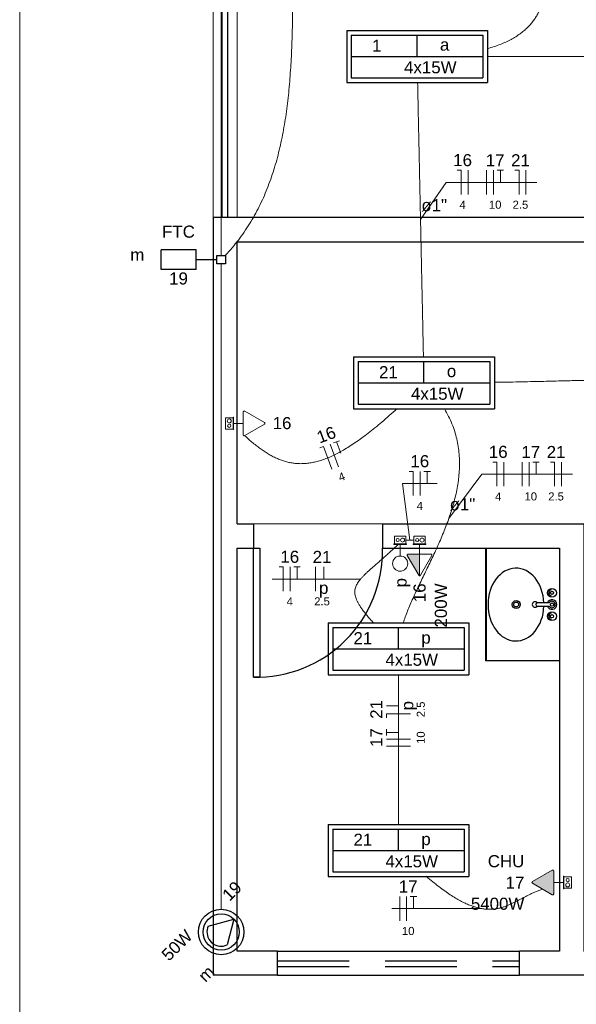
# Model space of a CAD drawing. Header units: millimetres. Extents: x -8 to 220, y -114 to 51.
# Tile 25 of 82: x 26.56 to 30.01, y 22.52 to 28.62. Entities that reach past the tile are written whole.
import ezdxf

# ---------------------------------------------------------------- set-up
doc = ezdxf.new("R2010")
doc.units = ezdxf.units.MM
doc.header["$MEASUREMENT"] = 0
doc.linetypes.add('HIDDEN', pattern=[0.9525, 0.635, -0.3175])
for name, color, linetype, lineweight in [('0.1', 1, 'Continuous', 9), ('02', 2, 'Continuous', 20), ('EL-Condutos', 4, 'Continuous', 5), ('EL-Fios (Fase 1)', 7, 'Continuous', 5), ('EL-Fios (Fase 2)', 7, 'Continuous', 5), ('EL-Fios (Fase 3)', 7, 'Continuous', 5), ('EL-Fios (Neutro)', 7, 'Continuous', 5), ('EL-Fios (Retorno)', 7, 'Continuous', 5), ('EL-Fios (Terra)', 7, 'Continuous', 5), ('EL-Interruptor', 5, 'Continuous', 5), ('EL-Textos conduto', 7, 'Continuous', 5), ('EL-Textos fios', 7, 'Continuous', 5), ('EL-Tomadas', 4, 'Continuous', 5), ('IFC-Caixa de passagem-Contorno', 44, 'Continuous', 5), ('Textos', 7, 'Continuous', 5)]:
    doc.layers.add(name, color=color, linetype=linetype, lineweight=lineweight)
for name, color, linetype in [('1', 1, 'Continuous'), ('AR-SAN', 1, 'Continuous'), ('MOBILARIO', 8, 'Continuous'), ('P-SIMBOL', 5, 'Continuous'), ('parede', 5, 'Continuous'), ('porta', 3, 'Continuous'), ('PROJEÇÃO', 6, 'HIDDEN')]:
    doc.layers.add(name, color=color, linetype=linetype)
doc.styles.add('Arial', font='arial.ttf')

msp = doc.modelspace()

# ---------------------------------------------------------------- hatches: boundary and pattern name
at = {"layer": 'EL-Tomadas', "linetype": 'Continuous'}
for points in [[(29.0407, 25.3097), (29.0407, 25.175), (29.0395, 25.1751), (29.038, 25.1757), (29.0369, 25.1764), (29.036, 25.1773), (29.0355, 25.1782), (28.9642, 25.3019), (28.9639, 25.3032), (28.964, 25.3046), (28.9644, 25.306), (28.965, 25.3071), (28.9664, 25.3085), (28.9681, 25.3094), (28.9693, 25.3097), (29.0407, 25.3097)], [(29.8637, 23.1966), (29.7411, 23.2674), (29.7398, 23.2683), (29.7395, 23.2687), (29.7389, 23.2696), (29.7383, 23.2709), (29.7381, 23.2724), (29.7381, 23.2736), (29.7385, 23.2749), (29.739, 23.2758), (29.7397, 23.2767), (29.7401, 23.2771), (29.7407, 23.2775), (29.7412, 23.2778), (29.8638, 23.3486), (29.8656, 23.3493), (29.8672, 23.3494), (29.869, 23.349), (29.8703, 23.3483), (29.8715, 23.3471), (29.8724, 23.3455), (29.8727, 23.344), (29.8727, 23.2018), (29.8726, 23.2005), (29.8721, 23.1993), (29.8716, 23.1983), (29.8707, 23.1973), (29.8697, 23.1966), (29.8684, 23.1961), (29.8668, 23.1958), (29.8652, 23.196), (29.8639, 23.1965), (29.8637, 23.1966)]]:
    msp.add_hatch(color=256, dxfattribs=at).paths.add_polyline_path(points)

# ---------------------------------------------------------------- linework, layer by layer
at = {"layer": '0.1', "color": 8}
msp.add_line((28.8098, 25.4967), (28.0098, 25.4967), dxfattribs=at)
msp.add_lwpolyline([(33.1098, 21.4966), (26.5598, 21.4966), (26.5598, 36.4967)], dxfattribs=at)
at = {"layer": '02', "color": 8}
for p, q in [((27.7598, 27.3967), (27.7598, 29.3967)), ((27.9098, 27.3967), (27.9098, 29.3967))]:
    msp.add_line(p, q, dxfattribs=at)
at = {"layer": '1', "color": 8}
msp.add_line((29.9098, 24.6467), (29.4498, 24.6467), dxfattribs=at)
msp.add_arc((28.0298, 25.3267), 0.7803, 268.5312, 1.4688, dxfattribs=at)
at = {"layer": 'AR-SAN', "color": 8}
for p, q in [((29.4498, 25.3467), (29.4498, 24.6467)), ((29.4548, 25.3467), (29.4548, 24.6467))]:
    msp.add_line(p, q, dxfattribs=at)
at = {"layer": 'EL-Condutos', "linetype": 'Continuous'}
for points in [[(27.8098, 27.1632), (27.8098, 27.279), (27.8098, 27.3877), (27.8098, 27.4897), (27.8098, 27.5856), (27.8098, 27.6759), (27.8098, 27.761), (27.8098, 27.8415), (27.8098, 27.9178), (27.8098, 27.9905), (27.8098, 28.0599), (27.8098, 28.1267), (27.8098, 28.1912), (27.8098, 28.2541), (27.8098, 28.3157), (27.8098, 28.3765), (27.8098, 28.4372), (27.8098, 28.4981), (27.8098, 28.5597), (27.8098, 28.6225), (27.8098, 28.6871), (27.8098, 28.7538), (27.8098, 28.8233), (27.8098, 28.8959), (27.8098, 28.9723), (27.8098, 29.0528), (27.8098, 29.1379), (27.8098, 29.2282), (27.8098, 29.3242), (27.8098, 29.4262), (27.8098, 29.5349)], [(27.8359, 27.1627), (27.8776, 27.2094), (27.9165, 27.2576), (27.9526, 27.3072), (27.9861, 27.3583), (28.017, 27.4108), (28.0455, 27.4647), (28.0715, 27.5199), (28.0954, 27.5764), (28.117, 27.6342), (28.1367, 27.6932), (28.1543, 27.7535), (28.1701, 27.8149), (28.1842, 27.8775), (28.1966, 27.9412), (28.2075, 28.0059), (28.2169, 28.0718), (28.225, 28.1386), (28.2319, 28.2065), (28.2376, 28.2753), (28.2423, 28.345), (28.246, 28.4156), (28.2489, 28.4871), (28.2511, 28.5594), (28.2526, 28.6325), (28.2536, 28.7064), (28.2542, 28.781), (28.2545, 28.8563), (28.2545, 28.9322), (28.2544, 29.0088), (28.2543, 29.086)], [(29.4621, 28.4449), (29.5033, 28.4573), (29.5412, 28.471), (29.5761, 28.4858), (29.6081, 28.5017), (29.6373, 28.5186), (29.6638, 28.5365), (29.6878, 28.5553), (29.7093, 28.5749), (29.7286, 28.5953), (29.7456, 28.6164), (29.7606, 28.6381), (29.7736, 28.6604), (29.7848, 28.6832), (29.7942, 28.7064), (29.8021, 28.73), (29.8085, 28.7539), (29.8136, 28.7781), (29.8175, 28.8024), (29.8202, 28.8269), (29.8219, 28.8514), (29.8228, 28.876), (29.8229, 28.9004), (29.8224, 28.9247), (29.8214, 28.9488), (29.8201, 28.9726), (29.8184, 28.9961), (29.8166, 29.0192), (29.8148, 29.0419), (29.8131, 29.064), (29.8116, 29.0855)], [(29.4621, 28.3967), (29.5187, 28.3967), (29.573, 28.3967), (29.625, 28.3967), (29.6751, 28.3967), (29.7233, 28.3967), (29.7698, 28.3967), (29.8148, 28.3967), (29.8585, 28.3967), (29.901, 28.3967), (29.9424, 28.3967), (29.9831, 28.3967), (30.023, 28.3967), (30.0625, 28.3967), (30.1016, 28.3967), (30.1405, 28.3967), (30.1795, 28.3967), (30.2186, 28.3967), (30.258, 28.3967), (30.298, 28.3967), (30.3386, 28.3967), (30.3801, 28.3967), (30.4225, 28.3967), (30.4662, 28.3967), (30.5112, 28.3967), (30.5577, 28.3967), (30.6059, 28.3967), (30.656, 28.3967), (30.7081, 28.3967), (30.7623, 28.3967), (30.8189, 28.3967)], [(29.0646, 26.5345), (29.0629, 26.6123), (29.0614, 26.6858), (29.0599, 26.7552), (29.0585, 26.8209), (29.0572, 26.8831), (29.0559, 26.9421), (29.0548, 26.9984), (29.0536, 27.0521), (29.0525, 27.1036), (29.0515, 27.1533), (29.0505, 27.2013), (29.0495, 27.2481), (29.0485, 27.294), (29.0475, 27.3393), (29.0466, 27.3842), (29.0456, 27.4292), (29.0447, 27.4744), (29.0437, 27.5203), (29.0427, 27.5671), (29.0417, 27.6152), (29.0406, 27.6648), (29.0396, 27.7164), (29.0384, 27.7701), (29.0372, 27.8263), (29.036, 27.8854), (29.0347, 27.9476), (29.0333, 28.0132), (29.0318, 28.0826), (29.0302, 28.1561), (29.0286, 28.234)], [(27.8098, 23.108), (27.8098, 23.2954), (27.8098, 23.4711), (27.8098, 23.6359), (27.8098, 23.7908), (27.8098, 23.9366), (27.8098, 24.0741), (27.8098, 24.2042), (27.8098, 24.3278), (27.8098, 24.4456), (27.8098, 24.5585), (27.8098, 24.6675), (27.8098, 24.7732), (27.8098, 24.8767), (27.8098, 24.9787), (27.8098, 25.0802), (27.8098, 25.1818), (27.8098, 25.2846), (27.8098, 25.3893), (27.8098, 25.4968), (27.8098, 25.608), (27.8098, 25.7237), (27.8098, 25.8447), (27.8098, 25.972), (27.8098, 26.1063), (27.8098, 26.2485), (27.8098, 26.3995), (27.8098, 26.5601), (27.8098, 26.7312), (27.8098, 26.9136), (27.8098, 27.1082)], [(30.6347, 26.308), (30.6186, 26.319), (30.6024, 26.3291), (30.586, 26.3382), (30.5691, 26.3464), (30.5517, 26.3537), (30.5335, 26.3603), (30.5145, 26.3661), (30.4945, 26.3711), (30.4734, 26.3755), (30.4509, 26.3791), (30.427, 26.3822), (30.4015, 26.3847), (30.3743, 26.3867), (30.3451, 26.3881), (30.314, 26.3891), (30.2807, 26.3896), (30.245, 26.3898), (30.2069, 26.3897), (30.1662, 26.3892), (30.1227, 26.3884), (30.0762, 26.3875), (30.0268, 26.3863), (29.9741, 26.385), (29.9181, 26.3836), (29.8586, 26.3821), (29.7954, 26.3806), (29.7285, 26.379), (29.6576, 26.3776), (29.5826, 26.3762), (29.5034, 26.3749)], [(27.9553, 26.0437), (27.9813, 26.0206), (28.0071, 25.9988), (28.0325, 25.9786), (28.0578, 25.9599), (28.083, 25.9428), (28.1082, 25.9273), (28.1334, 25.9136), (28.1587, 25.9016), (28.1842, 25.8915), (28.21, 25.8833), (28.2361, 25.877), (28.2626, 25.8728), (28.2897, 25.8706), (28.3173, 25.8706), (28.3456, 25.8728), (28.3746, 25.8772), (28.4044, 25.884), (28.4351, 25.8931), (28.4668, 25.9047), (28.4995, 25.9188), (28.5333, 25.9354), (28.5683, 25.9547), (28.6045, 25.9766), (28.6421, 26.0013), (28.6811, 26.0288), (28.7216, 26.0592), (28.7637, 26.0925), (28.8074, 26.1288), (28.8529, 26.1681), (28.9001, 26.2105)], [(29.1955, 26.2103), (29.2208, 26.1639), (29.2418, 26.1173), (29.2586, 26.0705), (29.2714, 26.0236), (29.2805, 25.9766), (29.2861, 25.9296), (29.2884, 25.8825), (29.2877, 25.8354), (29.2841, 25.7885), (29.2779, 25.7416), (29.2692, 25.6948), (29.2584, 25.6482), (29.2456, 25.6018), (29.2311, 25.5557), (29.215, 25.5099), (29.1977, 25.4644), (29.1792, 25.4192), (29.1599, 25.3745), (29.1399, 25.3302), (29.1194, 25.2864), (29.0988, 25.2431), (29.0781, 25.2004), (29.0577, 25.1582), (29.0377, 25.1167), (29.0184, 25.0759), (29, 25.0357), (28.9827, 24.9963), (28.9667, 24.9577), (28.9522, 24.92), (28.9395, 24.883)], [(28.9074, 25.3696), (28.8823, 25.3456), (28.8581, 25.3232), (28.835, 25.3023), (28.8129, 25.2827), (28.7919, 25.2643), (28.7721, 25.247), (28.7535, 25.2308), (28.7361, 25.2154), (28.72, 25.2008), (28.7052, 25.1869), (28.6918, 25.1736), (28.6798, 25.1608), (28.6693, 25.1483), (28.6603, 25.136), (28.6528, 25.1239), (28.6468, 25.1117), (28.6425, 25.0995), (28.6399, 25.0871), (28.639, 25.0744), (28.6398, 25.0613), (28.6424, 25.0477), (28.6469, 25.0334), (28.6532, 25.0183), (28.6615, 25.0024), (28.6717, 24.9856), (28.684, 24.9677), (28.6983, 24.9485), (28.7147, 24.9281), (28.7332, 24.9063), (28.7539, 24.883)], [(28.955, 25.3967), (28.9573, 25.3967), (28.9595, 25.3967), (28.9616, 25.3967), (28.9637, 25.3967), (28.9657, 25.3967), (28.9676, 25.3967), (28.9695, 25.3967), (28.9714, 25.3967), (28.9732, 25.3967), (28.9749, 25.3967), (28.9767, 25.3967), (28.9783, 25.3967), (28.98, 25.3967), (28.9816, 25.3967), (28.9832, 25.3967), (28.9848, 25.3967), (28.9863, 25.3967), (28.9878, 25.3967), (28.9893, 25.3967), (28.9908, 25.3967), (28.9923, 25.3967), (28.9938, 25.3967), (28.9952, 25.3967), (28.9967, 25.3967), (28.9982, 25.3967), (28.9997, 25.3967), (29.0012, 25.3967), (29.0027, 25.3967), (29.0042, 25.3967), (29.0057, 25.3967)], [(28.9098, 24.5603), (28.9098, 24.5194), (28.9098, 24.4805), (28.9098, 24.4436), (28.9098, 24.4084), (28.9098, 24.3749), (28.9098, 24.3429), (28.9098, 24.3122), (28.9098, 24.2826), (28.9098, 24.2541), (28.9098, 24.2265), (28.9098, 24.1997), (28.9098, 24.1734), (28.9098, 24.1476), (28.9098, 24.1221), (28.9098, 24.0967), (28.9098, 24.0714), (28.9098, 24.0458), (28.9098, 24.02), (28.9098, 23.9938), (28.9098, 23.9669), (28.9098, 23.9393), (28.9098, 23.9108), (28.9098, 23.8813), (28.9098, 23.8506), (28.9098, 23.8185), (28.9098, 23.785), (28.9098, 23.7499), (28.9098, 23.7129), (28.9098, 23.6741), (28.9098, 23.6331)], [(29.082, 23.3108), (29.1223, 23.2771), (29.1605, 23.2469), (29.1968, 23.2201), (29.2311, 23.1966), (29.2636, 23.1762), (29.2944, 23.1587), (29.3237, 23.1441), (29.3515, 23.132), (29.3779, 23.1225), (29.403, 23.1153), (29.427, 23.1103), (29.4499, 23.1074), (29.4719, 23.1063), (29.493, 23.107), (29.5134, 23.1093), (29.5332, 23.113), (29.5524, 23.118), (29.5712, 23.1242), (29.5898, 23.1313), (29.6081, 23.1393), (29.6263, 23.1479), (29.6445, 23.1571), (29.6628, 23.1667), (29.6814, 23.1765), (29.7003, 23.1864), (29.7196, 23.1962), (29.7394, 23.2058), (29.7599, 23.2151), (29.7811, 23.2238), (29.8032, 23.2318)]]:
    msp.add_spline(points, degree=3, dxfattribs=at)
at = {"layer": 'EL-Fios (Fase 1)'}
for p, q in [((29.7005, 27.5399), (29.7005, 27.6899)), ((29.9214, 25.7305), (29.9214, 25.8805)), ((28.396, 25.0797), (28.396, 25.2297))]:
    msp.add_line(p, q, dxfattribs=at)
at = {"layer": 'EL-Fios (Fase 2)'}
for p, q in [((29.4567, 27.5399), (29.4567, 27.6899)), ((29.6777, 25.7305), (29.6777, 25.8805)), ((28.9848, 24.1182), (28.8348, 24.1182)), ((28.9173, 23.0353), (28.9173, 23.1853))]:
    msp.add_line(p, q, dxfattribs=at)
at = {"layer": 'EL-Fios (Fase 3)'}
for p, q in [((29.3416, 27.5399), (29.3416, 27.6899)), ((29.4996, 27.5399), (29.4996, 27.6899)), ((28.5375, 25.8505), (28.4858, 25.9913)), ((29.5625, 25.7305), (29.5625, 25.8805)), ((29.7205, 25.7305), (29.7205, 25.8805)), ((29.0447, 25.6726), (29.0447, 25.8226)), ((28.2379, 25.0797), (28.2379, 25.2297)), ((28.9848, 24.161), (28.8348, 24.161)), ((28.9602, 23.0353), (28.9602, 23.1853))]:
    msp.add_line(p, q, dxfattribs=at)
at = {"layer": 'EL-Fios (Neutro)'}
for p, q in [((29.2737, 27.6899), (29.2987, 27.6899)), ((29.2987, 27.5399), (29.2987, 27.6899)), ((29.6326, 27.6899), (29.6576, 27.6899)), ((29.6576, 27.5399), (29.6576, 27.6899)), ((28.4221, 25.9679), (28.4456, 25.9765)), ((28.4973, 25.8357), (28.4456, 25.9765)), ((29.4946, 25.8805), (29.5196, 25.8805)), ((29.5196, 25.7305), (29.5196, 25.8805)), ((29.8536, 25.8805), (29.8786, 25.8805)), ((29.8786, 25.7305), (29.8786, 25.8805)), ((28.9768, 25.8226), (29.0018, 25.8226)), ((29.0018, 25.6726), (29.0018, 25.8226)), ((28.1701, 25.2297), (28.1951, 25.2297)), ((28.1951, 25.0797), (28.1951, 25.2297)), ((28.9848, 24.319), (28.8348, 24.319)), ((28.8348, 24.294), (28.8348, 24.319))]:
    msp.add_line(p, q, dxfattribs=at)
at = {"layer": 'EL-Fios (Retorno)'}
for p, q in [((28.446, 25.1547), (28.446, 25.2297)), ((28.9098, 24.369), (28.8348, 24.369))]:
    msp.add_line(p, q, dxfattribs=at)
at = {"layer": 'EL-Fios (Terra)'}
for points in [[(29.5424, 27.6149), (29.5424, 27.6899), (29.5224, 27.6899), (29.5624, 27.6899)], [(28.5519, 25.9357), (28.526, 26.0061), (28.5073, 25.9992), (28.5448, 26.013)], [(29.7634, 25.8055), (29.7634, 25.8805), (29.7434, 25.8805), (29.7834, 25.8805)], [(29.0876, 25.7476), (29.0876, 25.8226), (29.0676, 25.8226), (29.1076, 25.8226)], [(28.2808, 25.1547), (28.2808, 25.2297), (28.2608, 25.2297), (28.3008, 25.2297)], [(28.9098, 24.2039), (28.8348, 24.2039), (28.8348, 24.1839), (28.8348, 24.2239)], [(29.003, 23.1103), (29.003, 23.1853), (28.983, 23.1853), (29.023, 23.1853)]]:
    msp.add_lwpolyline(points, dxfattribs=at)
at = {"layer": 'EL-Interruptor'}
msp.add_line((28.92, 25.2974), (28.92, 25.3699), dxfattribs=at)
msp.add_circle((28.92, 25.2505), 0.0469, dxfattribs=at)
at = {"layer": 'EL-Textos fios'}
for p, q in [((29.0466, 27.3842), (29.2065, 27.6149)), ((29.2065, 27.6149), (29.7677, 27.6149)), ((29.222, 25.5293), (29.4274, 25.8055)), ((29.4274, 25.8055), (29.9886, 25.8055)), ((28.9804, 25.3967), (28.934, 25.7476)), ((28.934, 25.7476), (29.1504, 25.7476)), ((28.1272, 25.1547), (28.5366, 25.1547)), ((28.6746, 25.1547), (28.5366, 25.1547)), ((28.8691, 23.1103), (29.0713, 23.1103)), ((29.427, 23.1103), (29.0713, 23.1103))]:
    msp.add_line(p, q, dxfattribs=at)
at = {"layer": 'EL-Tomadas'}
for p, q in [((27.9468, 26.0495), (27.9469, 26.1911)), ((27.9559, 26.1963), (28.0785, 26.1255)), ((27.9469, 26.1203), (27.8866, 26.1203)), ((28.0785, 26.1151), (27.9558, 26.0443)), ((29.0407, 25.3096), (29.0407, 25.3699)), ((29.0355, 25.178), (28.9647, 25.3007)), ((28.9699, 25.3097), (29.1115, 25.3096)), ((29.0407, 25.3097), (29.0407, 25.175)), ((29.1167, 25.3006), (29.0459, 25.178)), ((29.7411, 23.2778), (29.8638, 23.3486)), ((29.8728, 23.3434), (29.8727, 23.2018)), ((29.8727, 23.2726), (29.933, 23.2726)), ((29.8637, 23.1966), (29.7411, 23.2674))]:
    msp.add_line(p, q, dxfattribs=at)
for points in [[(27.9559, 26.1963), (27.9553, 26.1966), (27.9546, 26.1969), (27.9539, 26.197), (27.9532, 26.1971), (27.9526, 26.1971), (27.9519, 26.197), (27.9512, 26.1969), (27.9505, 26.1966), (27.9499, 26.1963), (27.9493, 26.1959), (27.9488, 26.1955), (27.9483, 26.195), (27.9479, 26.1944), (27.9475, 26.1938), (27.9473, 26.1932), (27.9471, 26.1925), (27.9469, 26.1918), (27.9469, 26.1911)], [(28.0785, 26.1151), (28.0791, 26.1155), (28.0796, 26.116), (28.0801, 26.1165), (28.0805, 26.117), (28.0809, 26.1176), (28.0812, 26.1183), (28.0814, 26.1189), (28.0815, 26.1196), (28.0815, 26.1203), (28.0815, 26.121), (28.0814, 26.1217), (28.0812, 26.1224), (28.0809, 26.123), (28.0805, 26.1236), (28.0801, 26.1242), (28.0796, 26.1247), (28.0791, 26.1251), (28.0785, 26.1255)], [(27.9468, 26.0495), (27.9469, 26.0488), (27.947, 26.0481), (27.9472, 26.0474), (27.9475, 26.0468), (27.9478, 26.0462), (27.9482, 26.0456), (27.9487, 26.0451), (27.9492, 26.0447), (27.9498, 26.0443), (27.9505, 26.044), (27.9511, 26.0437), (27.9518, 26.0436), (27.9525, 26.0435), (27.9532, 26.0435), (27.9539, 26.0436), (27.9546, 26.0437), (27.9552, 26.044), (27.9558, 26.0443)], [(28.9699, 25.3097), (28.9692, 25.3096), (28.9685, 25.3095), (28.9679, 25.3093), (28.9672, 25.309), (28.9666, 25.3087), (28.9661, 25.3083), (28.9655, 25.3078), (28.9651, 25.3073), (28.9647, 25.3067), (28.9644, 25.3061), (28.9642, 25.3054), (28.964, 25.3047), (28.9639, 25.304), (28.9639, 25.3033), (28.964, 25.3026), (28.9642, 25.302), (28.9644, 25.3013), (28.9647, 25.3007)], [(29.1167, 25.3006), (29.117, 25.3012), (29.1173, 25.3019), (29.1174, 25.3026), (29.1175, 25.3033), (29.1175, 25.304), (29.1174, 25.3047), (29.1173, 25.3053), (29.117, 25.306), (29.1167, 25.3066), (29.1164, 25.3072), (29.1159, 25.3077), (29.1154, 25.3082), (29.1148, 25.3086), (29.1142, 25.309), (29.1136, 25.3093), (29.1129, 25.3095), (29.1122, 25.3096), (29.1115, 25.3096)], [(29.0355, 25.178), (29.0359, 25.1774), (29.0364, 25.1769), (29.0369, 25.1764), (29.0374, 25.176), (29.0381, 25.1756), (29.0387, 25.1754), (29.0394, 25.1752), (29.04, 25.175), (29.0407, 25.175), (29.0414, 25.175), (29.0421, 25.1752), (29.0428, 25.1754), (29.0434, 25.1756), (29.044, 25.176), (29.0446, 25.1764), (29.0451, 25.1769), (29.0456, 25.1774), (29.0459, 25.178)], [(29.8728, 23.3434), (29.8727, 23.3441), (29.8726, 23.3448), (29.8724, 23.3455), (29.8721, 23.3461), (29.8718, 23.3467), (29.8714, 23.3473), (29.8709, 23.3478), (29.8703, 23.3482), (29.8698, 23.3486), (29.8691, 23.3489), (29.8685, 23.3492), (29.8678, 23.3493), (29.8671, 23.3494), (29.8664, 23.3494), (29.8657, 23.3493), (29.865, 23.3492), (29.8644, 23.3489), (29.8638, 23.3486)], [(29.7411, 23.2778), (29.7405, 23.2774), (29.7399, 23.277), (29.7395, 23.2764), (29.7391, 23.2759), (29.7387, 23.2753), (29.7384, 23.2746), (29.7382, 23.274), (29.7381, 23.2733), (29.7381, 23.2726), (29.7381, 23.2719), (29.7382, 23.2712), (29.7384, 23.2705), (29.7387, 23.2699), (29.7391, 23.2693), (29.7395, 23.2687), (29.7399, 23.2682), (29.7405, 23.2678), (29.7411, 23.2674)], [(29.8637, 23.1966), (29.8643, 23.1963), (29.865, 23.196), (29.8656, 23.1959), (29.8663, 23.1958), (29.867, 23.1958), (29.8677, 23.1959), (29.8684, 23.196), (29.8691, 23.1963), (29.8697, 23.1966), (29.8703, 23.197), (29.8708, 23.1974), (29.8713, 23.1979), (29.8717, 23.1985), (29.8721, 23.1991), (29.8723, 23.1997), (29.8725, 23.2004), (29.8726, 23.2011), (29.8727, 23.2018)]]:
    msp.add_lwpolyline(points, dxfattribs=at)
at = {"layer": 'IFC-Caixa de passagem-Contorno'}
for p, q in [((27.8361, 26.0853), (27.8361, 26.1553)), ((27.8836, 26.1553), (27.8361, 26.1553)), ((27.8836, 26.0813), (27.8836, 26.1593)), ((27.8866, 26.1593), (27.8836, 26.1593)), ((27.8866, 26.0813), (27.8866, 26.1593)), ((27.8836, 26.0853), (27.8361, 26.0853)), ((27.8866, 26.0813), (27.8836, 26.0813)), ((28.885, 25.3729), (28.885, 25.4204)), ((28.885, 25.4204), (28.955, 25.4204)), ((28.955, 25.3729), (28.955, 25.4204)), ((29.0057, 25.3729), (29.0057, 25.4204)), ((29.0057, 25.4204), (29.0757, 25.4204)), ((29.0757, 25.3729), (29.0757, 25.4204)), ((28.881, 25.3729), (28.959, 25.3729)), ((28.881, 25.3699), (28.881, 25.3729)), ((28.881, 25.3699), (28.959, 25.3699)), ((28.959, 25.3699), (28.959, 25.3729)), ((29.0017, 25.3729), (29.0797, 25.3729)), ((29.0017, 25.3699), (29.0017, 25.3729)), ((29.0017, 25.3699), (29.0797, 25.3699)), ((29.0797, 25.3699), (29.0797, 25.3729)), ((29.933, 23.3116), (29.933, 23.2336)), ((29.933, 23.3116), (29.936, 23.3116)), ((29.936, 23.3116), (29.936, 23.2336)), ((29.936, 23.3076), (29.9835, 23.3076)), ((29.9835, 23.3076), (29.9835, 23.2376)), ((29.933, 23.2336), (29.936, 23.2336)), ((29.936, 23.2376), (29.9835, 23.2376))]:
    msp.add_line(p, q, dxfattribs=at)
for centre, radius in [((27.8598, 26.1353), 0.0125), ((27.8598, 26.1053), 0.00995), ((28.905, 25.3967), 0.00995), ((28.935, 25.3967), 0.0125), ((29.0257, 25.3967), 0.00995), ((29.0557, 25.3967), 0.0125), ((29.9598, 23.2576), 0.0125), ((29.9598, 23.2876), 0.00995)]:
    msp.add_circle(centre, radius, dxfattribs=at)
at = {"layer": 'MOBILARIO', "color": 1, "linetype": 'Continuous'}
for p, q in [((29.8525, 25.0716), (29.8471, 25.0716)), ((29.8525, 25.0716), (29.8471, 25.0716)), ((29.8525, 25.0666), (29.8471, 25.0666)), ((29.8525, 25.0666), (29.8471, 25.0666)), ((29.8448, 25.0066), (29.7721, 25.0066)), ((29.8448, 25.0066), (29.7721, 25.0066)), ((29.7721, 24.9866), (29.8449, 24.9866)), ((29.7721, 24.9866), (29.8449, 24.9866)), ((29.8525, 24.9266), (29.8471, 24.9266)), ((29.8525, 24.9266), (29.8471, 24.9266)), ((29.8525, 24.9216), (29.8471, 24.9216)), ((29.8525, 24.9216), (29.8471, 24.9216))]:
    msp.add_line(p, q, dxfattribs=at)
for centre, radius in [((29.8621, 25.0691), 0.0275), ((29.8621, 25.0691), 0.0275), ((29.8421, 25.0691), 0.00559), ((29.8421, 25.0691), 0.00559), ((29.8621, 25.0691), 0.01), ((29.8621, 25.0691), 0.01), ((29.6403, 24.9967), 0.025), ((29.6403, 24.9967), 0.015), ((29.8621, 24.9966), 0.01), ((29.8621, 24.9966), 0.01), ((29.8621, 24.9241), 0.0275), ((29.8621, 24.9241), 0.0275), ((29.8421, 24.9241), 0.00559), ((29.8421, 24.9241), 0.00559), ((29.8621, 24.9241), 0.01), ((29.8621, 24.9241), 0.01)]:
    msp.add_circle(centre, radius, dxfattribs=at)
for centre, radius, start, end in [((29.8621, 25.0691), 0.02, 106.2342, 163.9047), ((29.8621, 25.0691), 0.02, 106.2342, 163.9047), ((29.8621, 25.0691), 0.02, 196.12, 254.0884), ((29.8621, 25.0691), 0.02, 196.12, 254.0884), ((29.7574, 24.9968), 0.0175, 33.86539, 324.20329), ((29.7574, 24.9968), 0.0175, 33.86539, 324.20329), ((29.7721, 24.9966), 0.01, 90, 270), ((29.7721, 24.9966), 0.01, 90, 270), ((29.8621, 24.9966), 0.03, 199.6514, 160.3603), ((29.8621, 24.9966), 0.03, 199.6514, 160.3603), ((29.8621, 24.9966), 0.02, 210.3431, 149.7554), ((29.8621, 24.9966), 0.02, 210.3431, 149.7554), ((29.8621, 24.9241), 0.02, 195.2407, 254.2093), ((29.8621, 24.9241), 0.02, 195.2407, 254.2093), ((29.8621, 24.9241), 0.02, 106.4413, 164.0789), ((29.8621, 24.9241), 0.02, 106.4413, 164.0789)]:
    msp.add_arc(centre, radius, start, end, dxfattribs=at)
at = {"layer": 'MOBILARIO', "linetype": 'Continuous'}
msp.add_ellipse((29.6388, 24.9963), major_axis=(0, -0.2257), ratio=0.76869, start_param=1.616237, end_param=7.810769, dxfattribs=at)
at = {"layer": 'P-SIMBOL'}
for p, q in [((28.5884, 28.558), (29.4619, 28.558)), ((28.5884, 28.558), (28.5884, 28.2355)), ((28.6171, 28.5292), (29.4332, 28.5292)), ((28.6171, 28.5292), (28.6171, 28.2642)), ((29.0252, 28.3967), (29.0252, 28.5292)), ((29.4332, 28.5292), (29.4332, 28.2642)), ((29.4619, 28.558), (29.4619, 28.2355)), ((28.6171, 28.3967), (29.4332, 28.3967)), ((28.5884, 28.2355), (29.4619, 28.2355)), ((28.6171, 28.2642), (29.4332, 28.2642)), ((27.4383, 27.0743), (27.4383, 27.1974)), ((27.4383, 27.0743), (27.4383, 27.1974)), ((27.6548, 27.1974), (27.4383, 27.1974)), ((27.6548, 27.1974), (27.4383, 27.1974)), ((27.6548, 27.0743), (27.6548, 27.1974)), ((27.6548, 27.0743), (27.6548, 27.1974)), ((27.6548, 27.1359), (27.7833, 27.1359)), ((27.7833, 27.1094), (27.7833, 27.1624)), ((27.7833, 27.1624), (27.8363, 27.1624)), ((27.8363, 27.1624), (27.8363, 27.1094)), ((27.6548, 27.0743), (27.4383, 27.0743)), ((27.6548, 27.0743), (27.4383, 27.0743)), ((27.8363, 27.1094), (27.7833, 27.1094)), ((28.6312, 26.533), (29.5048, 26.533)), ((28.6312, 26.533), (28.6312, 26.2105)), ((29.5048, 26.533), (29.5048, 26.2105)), ((28.66, 26.5042), (29.476, 26.5042)), ((28.66, 26.5042), (28.66, 26.2392)), ((29.068, 26.3717), (29.068, 26.5042)), ((29.476, 26.5042), (29.476, 26.2392)), ((28.66, 26.3717), (29.476, 26.3717)), ((28.6312, 26.2105), (29.5048, 26.2105)), ((28.66, 26.2392), (29.476, 26.2392)), ((28.473, 24.883), (29.3466, 24.883)), ((28.473, 24.883), (28.473, 24.5605)), ((29.3466, 24.883), (29.3466, 24.5605)), ((28.5018, 24.8542), (29.3178, 24.8542)), ((28.5018, 24.8542), (28.5018, 24.5892)), ((28.9098, 24.7217), (28.9098, 24.8542)), ((29.3178, 24.8542), (29.3178, 24.5892)), ((28.5018, 24.7217), (29.3178, 24.7217)), ((28.473, 24.5605), (29.3466, 24.5605)), ((28.5018, 24.5892), (29.3178, 24.5892)), ((28.473, 23.633), (29.3466, 23.633)), ((28.473, 23.633), (28.473, 23.3105)), ((28.5018, 23.6042), (29.3178, 23.6042)), ((28.5018, 23.6042), (28.5018, 23.3392)), ((28.9098, 23.4717), (28.9098, 23.6042)), ((29.3178, 23.6042), (29.3178, 23.3392)), ((29.3466, 23.633), (29.3466, 23.3105)), ((28.5018, 23.4717), (29.3178, 23.4717)), ((28.5018, 23.3392), (29.3178, 23.3392)), ((28.473, 23.3105), (29.3466, 23.3105)), ((27.7299, 23.0022), (27.8893, 23.0449)), ((27.8893, 23.0449), (27.8469, 22.8851))]:
    msp.add_line(p, q, dxfattribs=at)
msp.add_lwpolyline([(27.7298, 23.0022), (27.7255, 22.9911), (27.7228, 22.9795), (27.7217, 22.9676), (27.7222, 22.9557), (27.7243, 22.944), (27.728, 22.9327), (27.7331, 22.922), (27.7397, 22.9121), (27.7475, 22.9031), (27.7565, 22.8953), (27.7664, 22.8887), (27.7771, 22.8836), (27.7884, 22.8799), (27.8002, 22.8778), (27.812, 22.8773), (27.8239, 22.8784), (27.8355, 22.8811), (27.8466, 22.8854)], dxfattribs=at)
for radius in [0.1412, 0.1125]:
    msp.add_circle((27.8098, 22.9654), radius, dxfattribs=at)
at = {"layer": 'parede', "color": 8}
for p, q in [((32.1598, 27.3967), (27.7598, 27.3967)), ((27.9098, 27.2467), (32.1598, 27.2467)), ((28.0098, 25.4967), (28.0098, 25.3467)), ((29.6598, 22.6967), (29.6598, 22.8467))]:
    msp.add_line(p, q, dxfattribs=at)
for points in [[(27.7598, 27.3967), (27.7598, 22.6967)], [(27.9098, 25.4967), (27.9098, 27.2467)], [(27.9098, 25.4967), (28.0098, 25.4967)], [(28.8098, 25.4967), (30.0598, 25.4967), (30.0598, 22.8467), (30.5598, 22.8467), (30.5598, 22.6967), (29.6598, 22.6967)], [(28.8098, 25.4967), (28.8098, 25.3467)], [(28.1598, 22.8467), (27.9098, 22.8467), (27.9098, 25.3467)], [(27.9098, 25.3467), (28.0098, 25.3467)], [(28.8098, 25.3467), (29.9098, 25.3467), (29.9098, 22.8467), (29.6598, 22.8467)], [(28.1598, 22.6967), (28.1598, 22.8467)], [(28.1598, 22.6967), (27.7598, 22.6967)]]:
    msp.add_lwpolyline(points, dxfattribs=at)
at = {"layer": 'porta', "color": 8}
for p, q in [((27.8148, 29.3967), (27.8148, 27.3967)), ((27.8498, 29.3967), (27.8498, 27.3967)), ((28.1598, 22.8467), (29.6598, 22.8467)), ((28.1598, 22.6967), (29.6598, 22.6967))]:
    msp.add_line(p, q, dxfattribs=at)
msp.add_lwpolyline([(28.0098, 24.5467), (28.0098, 25.3467), (28.0498, 25.3467), (28.0498, 24.5467)], close=True, dxfattribs=at)
at = {"layer": 'PROJEÇÃO', "color": 8, "ltscale": 0.7}
for p, q in [((28.1598, 22.7867), (29.6598, 22.7867)), ((28.1598, 22.7517), (29.6598, 22.7517))]:
    msp.add_line(p, q, dxfattribs=at)

# ---------------------------------------------------------------- texts
at = {"layer": 'EL-Textos conduto', "char_height": 0.075, "width": 0.318979, "attachment_point": 7, "line_spacing_factor": 0.6, "style": 'Arial'}
for insert in [(29.0516, 27.434), (29.227, 25.5791)]:
    msp.add_mtext('ø1"', dxfattribs=dict(at, insert=insert))
at = {"layer": 'EL-Textos fios', "attachment_point": 8, "line_spacing_factor": 0.6, "style": 'Arial'}
for s, insert, char_height, width in [('16', (29.3076, 27.7147), 0.075, 0.233003), ('17', (29.5096, 27.7147), 0.075, 0.233003), ('21', (29.6666, 27.7147), 0.075, 0.233003), ('4', (29.3076, 27.4509), 0.05, 0.077668), ('10', (29.5096, 27.4509), 0.05, 0.155335), ('2.5', (29.6666, 27.4509), 0.05, 0.194131), ('16', (29.5286, 25.9052), 0.075, 0.233003), ('17', (29.7305, 25.9052), 0.075, 0.233003), ('21', (29.8875, 25.9052), 0.075, 0.233003), ('16', (29.0422, 25.8473), 0.075, 0.233003), ('4', (29.5286, 25.6415), 0.05, 0.077668), ('10', (29.7305, 25.6415), 0.05, 0.155335), ('2.5', (29.8875, 25.6415), 0.05, 0.194131), ('4', (29.0422, 25.5836), 0.05, 0.077668), ('16', (28.2354, 25.2545), 0.075, 0.233003), ('21', (28.4355, 25.2545), 0.075, 0.233003), ('p', (28.446, 25.04), 0.075, 0.116502), ('4', (28.2354, 24.9907), 0.05, 0.077668), ('2.5', (28.4355, 24.9907), 0.05, 0.194131), ('17', (28.9702, 23.2101), 0.075, 0.233003), ('10', (28.9702, 22.9463), 0.05, 0.155335)]:
    msp.add_mtext(s, dxfattribs=dict(at, insert=insert, char_height=char_height, width=width))
for s, insert, char_height, width, rotation in [('16', (28.4749, 26.0137), 0.075, 0.233003, 20.16811), ('4', (28.5659, 25.7661), 0.05, 0.077668, 20.16811), ('21', (28.81, 24.3461), 0.075, 0.233003, 90.00021), ('p', (29.0245, 24.369), 0.075, 0.116502, 90.00021), ('2.5', (29.0738, 24.3461), 0.05, 0.194131, 90.00021), ('17', (28.81, 24.171), 0.075, 0.233003, 90.00021), ('10', (29.0738, 24.171), 0.05, 0.155335, 90.00021)]:
    msp.add_mtext(s, dxfattribs=dict(at, insert=insert, char_height=char_height, width=width, rotation=rotation))
at = {"layer": 'Textos', "char_height": 0.075, "line_spacing_factor": 0.6, "style": 'Arial'}
for s, insert, width, attachment_point in [('1', (28.7461, 28.4253), 0.116502, 7), ('a', (29.1669, 28.431), 0.116502, 7), ('4x15W', (28.9443, 28.2906), 0.652134, 7), ('FTC', (27.5449, 27.2709), 0.40747, 8), ('m', (27.2897, 27.1288), 0.174581, 8), ('19', (27.5453, 26.9805), 0.233003, 8), ('21', (28.789, 26.4003), 0.233003, 7), ('o', (29.2098, 26.406), 0.116502, 7), ('4x15W', (28.9872, 26.2656), 0.652134, 7), ('16', (28.1291, 26.0834), 0.233003, 7), ('21', (28.6307, 24.7503), 0.233003, 7), ('p', (29.0515, 24.7313), 0.116502, 7), ('4x15W', (28.829, 24.6156), 0.652134, 7), ('21', (28.6307, 23.5003), 0.233003, 7), ('p', (29.0515, 23.4813), 0.116502, 7), ('4x15W', (28.829, 23.3656), 0.652134, 7), ('CHU', (29.6908, 23.3661), 0.454116, 9), ('17', (29.6908, 23.2342), 0.233003, 9), ('5400W', (29.6908, 23.1022), 0.663796, 9)]:
    msp.add_mtext(s, dxfattribs=dict(at, insert=insert, width=width, attachment_point=attachment_point))
for s, insert, width, attachment_point, rotation in [('p', (28.9828, 25.1611), 0.116502, 9, 90.00021), ('16', (29.0792, 25.1277), 0.233003, 9, 90.00021), ('200W', (29.2112, 25.1277), 0.547294, 9, 90.00021), ('19', (27.9036, 23.1923), 0.233003, 8, 45.00011), ('50W', (27.5627, 22.856), 0.430793, 8, 45.00011), ('m', (27.7437, 22.6798), 0.174581, 8, 45.00011)]:
    msp.add_mtext(s, dxfattribs=dict(at, insert=insert, width=width, attachment_point=attachment_point, rotation=rotation))

doc.saveas('drawing.dxf')
